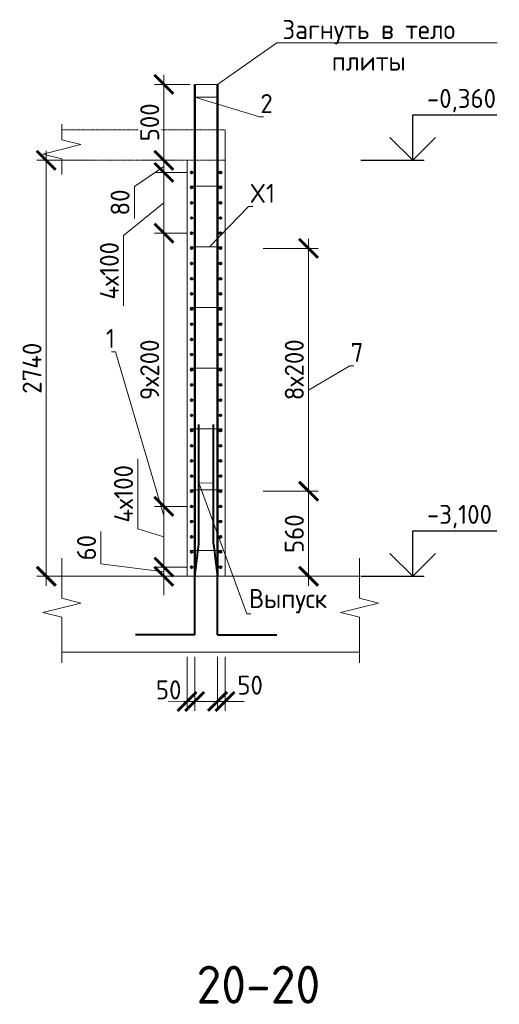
# Model space of a CAD drawing. Header units: millimetres. Extents: x 376598 to 1249954, y -318491 to -22134.
# Tile 195 of 256: x 595104 to 601418, y -63971 to -50999. Entities that reach past the tile are written whole.
import ezdxf
from ezdxf import colors
from ezdxf.entities.mleader import LeaderData, LeaderLine
from ezdxf.math import Vec2, Vec3

# ---------------------------------------------------------------- set-up
doc = ezdxf.new("R2010")
doc.units = ezdxf.units.MM
doc.linetypes.add('01 Штриховая _4 мм_', pattern=[6, 3.5, -2.5])
for name, color, linetype, lineweight in [('AF_Perekritie', 90, 'Continuous', 18), ('AF_Stena', 90, 'Continuous', 18), ('KR_Fundament', 253, 'Continuous', 18), ('Арм_шпильки', 143, 'Continuous', 18), ('Армирование', 3, 'Continuous', 40), ('АрмСтер', 2, 'Continuous', 50), ('подоснова', 151, 'Continuous', 5), ('РАЗМЕРЫ', 1, 'Continuous', 9)]:
    doc.layers.add(name, color=color, linetype=linetype, lineweight=lineweight)
doc.styles.add('GOST-2.304_Type-B', font='GOST_Common.ttf')
doc.dimstyles.new('мой 25', dxfattribs={"dimscale": 100, "dimtxt": 2.5, "dimasz": 2.5, "dimexe": 1.25, "dimexo": 0.625, "dimtad": 1, "dimdec": 0, "dimlfac": 0.5, "dimtxsty": 'GOST-2.304_Type-B', "dimblk": 'ARCHTICK', "dimcen": 2.5, "dimdle": 1.25, "dimaunit": 1, "dimadec": 1, "dimazin": 2, "dimtfac": 1, "dimtdec": 0, "dimtmove": 1, "dimatfit": 3, "dimfxl": 6, "dimfxlon": 1, "dimtfill": 1, "dimlwd": -1, "dimlwe": -1, "dimarcsym": 0})

# ---------------------------------------------------------------- blocks, each defined once
blk = doc.blocks.new('_None')
blk = doc.blocks.new('_ArchTick')
at = {"color": 0, "linetype": 'ByBlock', "const_width": 0.15}
blk.add_lwpolyline([(-0.5, -0.5), (0.5, 0.5)], dxfattribs=at)
blk = doc.blocks.new('*D2468')
at = {"layer": 'DEFPOINTS', "color": 0, "lineweight": 0, "transparency": 16777216}
for p in [(597002, -52851), (597140, -52851), (597368, -53011)]:
    blk.add_point(p, dxfattribs=at)
at = {"layer": 'РАЗМЕРЫ', "color": 0, "linetype": 'Continuous', "transparency": 16777216}
for p, q in [((597002, -53136), (597002, -52726)), ((597077, -52851), (596877, -52851)), ((597002, -52931), (596613, -53195)), ((597305, -53011), (596877, -53011)), ((596613, -53195), (596613, -53620))]:
    blk.add_line(p, q, dxfattribs=at)
at = {"layer": 'РАЗМЕРЫ', "color": 0, "transparency": 16777216, "xscale": 250, "yscale": 250, "zscale": 250}
for p, rotation in [((597002, -52851), 90), ((597002, -53011), 270)]:
    blk.add_blockref('_ArchTick', p, dxfattribs=dict(at, rotation=rotation))
at = {"layer": 'РАЗМЕРЫ', "color": 0, "lineweight": 0, "transparency": 16777216, "insert": (596425, -53407), "char_height": 250, "attachment_point": 5, "rotation": 90, "style": 'GOST-2.304_Type-B', "bg_fill": 3, "box_fill_scale": 1.1, "bg_fill_color": 256, "bg_fill_true_color": 13158600, "bg_fill_transparency": 0}
blk.add_mtext('80', dxfattribs=at)
blk = doc.blocks.new('*D2469')
at = {"layer": 'DEFPOINTS', "color": 0, "lineweight": 0, "transparency": 16777216}
for p in [(597368, -57411), (597002, -58211), (597368, -58211)]:
    blk.add_point(p, dxfattribs=at)
at = {"layer": 'РАЗМЕРЫ', "color": 0, "linetype": 'Continuous', "transparency": 16777216}
for p, q in [((596659, -57708), (596659, -56783)), ((597002, -57286), (597002, -58336)), ((597305, -57411), (596877, -57411)), ((597002, -57811), (596659, -57708)), ((597305, -58211), (596877, -58211))]:
    blk.add_line(p, q, dxfattribs=at)
at = {"layer": 'РАЗМЕРЫ', "color": 0, "transparency": 16777216, "xscale": 250, "yscale": 250, "zscale": 250}
for p, rotation in [((597002, -57411), 90), ((597002, -58211), 270)]:
    blk.add_blockref('_ArchTick', p, dxfattribs=dict(at, rotation=rotation))
at = {"layer": 'РАЗМЕРЫ', "color": 0, "lineweight": 0, "transparency": 16777216, "insert": (596471, -57245), "char_height": 250, "attachment_point": 5, "rotation": 90, "style": 'GOST-2.304_Type-B', "bg_fill": 3, "box_fill_scale": 1.1, "bg_fill_color": 256, "bg_fill_true_color": 13158600, "bg_fill_transparency": 0}
blk.add_mtext('4х100', dxfattribs=at)
blk = doc.blocks.new('*D2470')
at = {"layer": 'DEFPOINTS', "color": 0, "lineweight": 0, "transparency": 16777216}
for p in [(597368, -58211), (597002, -58331), (597308, -58331)]:
    blk.add_point(p, dxfattribs=at)
at = {"layer": 'РАЗМЕРЫ', "color": 0, "linetype": 'Continuous', "transparency": 16777216}
for p, q in [((596171, -58168), (596171, -57743)), ((597002, -58211), (597002, -57961)), ((597002, -58271), (596171, -58168)), ((597305, -58211), (596877, -58211)), ((597002, -58211), (597002, -58331)), ((597002, -58211), (597002, -58331)), ((597245, -58331), (596877, -58331)), ((597002, -58331), (597002, -58581))]:
    blk.add_line(p, q, dxfattribs=at)
at = {"layer": 'РАЗМЕРЫ', "color": 0, "transparency": 16777216, "xscale": 250, "yscale": 250, "zscale": 250}
for p, rotation in [((597002, -58211), 270), ((597002, -58331), 90)]:
    blk.add_blockref('_ArchTick', p, dxfattribs=dict(at, rotation=rotation))
at = {"layer": 'РАЗМЕРЫ', "color": 0, "lineweight": 0, "transparency": 16777216, "insert": (595984, -57955), "char_height": 250, "attachment_point": 5, "rotation": 90, "style": 'GOST-2.304_Type-B', "bg_fill": 3, "box_fill_scale": 1.1, "bg_fill_color": 256, "bg_fill_true_color": 13158600, "bg_fill_transparency": 0}
blk.add_mtext('60', dxfattribs=at)
blk = doc.blocks.new('*D2131')
at = {"layer": 'DEFPOINTS', "color": 0, "lineweight": 0, "transparency": 16777216}
for p in [(597612, -52851), (595453, -58331), (597772, -58331)]:
    blk.add_point(p, dxfattribs=at)
at = {"layer": 'РАЗМЕРЫ', "color": 0, "linetype": 'Continuous', "transparency": 16777216}
for p, q in [((595453, -52726), (595453, -58456)), ((596053, -52851), (595328, -52851)), ((596053, -58331), (595328, -58331))]:
    blk.add_line(p, q, dxfattribs=at)
at = {"layer": 'РАЗМЕРЫ', "color": 0, "transparency": 16777216, "xscale": 250, "yscale": 250, "zscale": 250}
for p, rotation in [((595453, -52851), 90), ((595453, -58331), 270)]:
    blk.add_blockref('_ArchTick', p, dxfattribs=dict(at, rotation=rotation))
at = {"layer": 'РАЗМЕРЫ', "color": 0, "lineweight": 0, "transparency": 16777216, "insert": (595266, -55591), "char_height": 250, "attachment_point": 5, "rotation": 90, "style": 'GOST-2.304_Type-B', "bg_fill": 3, "box_fill_scale": 1.1, "bg_fill_color": 256, "bg_fill_true_color": 13158600, "bg_fill_transparency": 0}
blk.add_mtext('2740', dxfattribs=at)
blk = doc.blocks.new('*D2471')
at = {"layer": 'DEFPOINTS', "color": 0, "lineweight": 0, "transparency": 16777216}
for p in [(597002, -53811), (597368, -53811), (597368, -57411)]:
    blk.add_point(p, dxfattribs=at)
at = {"layer": 'РАЗМЕРЫ', "color": 0, "linetype": 'Continuous', "transparency": 16777216}
for p, q in [((597002, -57536), (597002, -53686)), ((597305, -53811), (596877, -53811)), ((597305, -57411), (596877, -57411))]:
    blk.add_line(p, q, dxfattribs=at)
at = {"layer": 'РАЗМЕРЫ', "color": 0, "transparency": 16777216, "xscale": 250, "yscale": 250, "zscale": 250}
for p, rotation in [((597002, -53811), 90), ((597002, -57411), 270)]:
    blk.add_blockref('_ArchTick', p, dxfattribs=dict(at, rotation=rotation))
at = {"layer": 'РАЗМЕРЫ', "color": 0, "lineweight": 0, "transparency": 16777216, "insert": (596815, -55611), "char_height": 250, "attachment_point": 5, "rotation": 90, "style": 'GOST-2.304_Type-B', "bg_fill": 3, "box_fill_scale": 1.1, "bg_fill_color": 256, "bg_fill_true_color": 13158600, "bg_fill_transparency": 0}
blk.add_mtext('9х200', dxfattribs=at)
blk = doc.blocks.new('*D2472')
at = {"layer": 'DEFPOINTS', "color": 0, "lineweight": 0, "transparency": 16777216}
for p in [(597368, -53011), (597002, -53811), (597266, -53811)]:
    blk.add_point(p, dxfattribs=at)
at = {"layer": 'РАЗМЕРЫ', "color": 0, "linetype": 'Continuous', "transparency": 16777216}
for p, q in [((597002, -52886), (597002, -53936)), ((597305, -53011), (596877, -53011)), ((597002, -53411), (596471, -53844)), ((597203, -53811), (596877, -53811)), ((596471, -53844), (596471, -54769))]:
    blk.add_line(p, q, dxfattribs=at)
at = {"layer": 'РАЗМЕРЫ', "color": 0, "transparency": 16777216, "xscale": 250, "yscale": 250, "zscale": 250}
for p, rotation in [((597002, -53011), 90), ((597002, -53811), 270)]:
    blk.add_blockref('_ArchTick', p, dxfattribs=dict(at, rotation=rotation))
at = {"layer": 'РАЗМЕРЫ', "color": 0, "lineweight": 0, "transparency": 16777216, "insert": (596284, -54307), "char_height": 250, "attachment_point": 5, "rotation": 90, "style": 'GOST-2.304_Type-B', "bg_fill": 3, "box_fill_scale": 1.1, "bg_fill_color": 256, "bg_fill_true_color": 13158600, "bg_fill_transparency": 0}
blk.add_mtext('4х100', dxfattribs=at)
blk = doc.blocks.new('*D2132')
at = {"layer": 'DEFPOINTS', "color": 0, "lineweight": 0, "transparency": 16777216}
for p in [(597308, -59331), (597408, -59331), (597408, -59981)]:
    blk.add_point(p, dxfattribs=at)
at = {"layer": 'РАЗМЕРЫ', "color": 0, "linetype": 'Continuous', "transparency": 16777216}
for p, q in [((597308, -59394), (597308, -60106)), ((597408, -59394), (597408, -60106)), ((597308, -59981), (597058, -59981)), ((597308, -59981), (597408, -59981)), ((597408, -59981), (597658, -59981))]:
    blk.add_line(p, q, dxfattribs=at)
at = {"layer": 'РАЗМЕРЫ', "color": 0, "lineweight": 0, "transparency": 16777216, "insert": (597065, -59828), "char_height": 250, "attachment_point": 5, "style": 'GOST-2.304_Type-B', "bg_fill": 3, "box_fill_scale": 1.1, "bg_fill_color": 256, "bg_fill_true_color": 13158600, "bg_fill_transparency": 0}
blk.add_mtext('50', dxfattribs=at)
at = {"layer": 'РАЗМЕРЫ', "color": 0, "transparency": 16777216, "xscale": 250, "yscale": 250, "zscale": 250}
blk.add_blockref('_ArchTick', (597308, -59981), dxfattribs=at)
at = {"layer": 'РАЗМЕРЫ', "color": 0, "transparency": 16777216, "xscale": 250, "yscale": 250, "zscale": 250, "rotation": 180}
blk.add_blockref('_ArchTick', (597408, -59981), dxfattribs=at)
blk = doc.blocks.new('*D2133')
at = {"layer": 'DEFPOINTS', "color": 0, "lineweight": 0, "transparency": 16777216}
for p in [(597708, -59331), (597808, -59331), (597808, -59981)]:
    blk.add_point(p, dxfattribs=at)
at = {"layer": 'РАЗМЕРЫ', "color": 0, "linetype": 'Continuous', "transparency": 16777216}
for p, q in [((597708, -59394), (597708, -60106)), ((597808, -59394), (597808, -60106)), ((597708, -59981), (597458, -59981)), ((597708, -59981), (597808, -59981)), ((597808, -59981), (598058, -59981))]:
    blk.add_line(p, q, dxfattribs=at)
at = {"layer": 'РАЗМЕРЫ', "color": 0, "transparency": 16777216, "xscale": 250, "yscale": 250, "zscale": 250}
blk.add_blockref('_ArchTick', (597708, -59981), dxfattribs=at)
at = {"layer": 'РАЗМЕРЫ', "color": 0, "lineweight": 0, "transparency": 16777216, "insert": (598137, -59766), "char_height": 250, "attachment_point": 5, "style": 'GOST-2.304_Type-B', "bg_fill": 3, "box_fill_scale": 1.1, "bg_fill_color": 256, "bg_fill_true_color": 13158600, "bg_fill_transparency": 0}
blk.add_mtext('50', dxfattribs=at)
at = {"layer": 'РАЗМЕРЫ', "color": 0, "transparency": 16777216, "xscale": 250, "yscale": 250, "zscale": 250, "rotation": 180}
blk.add_blockref('_ArchTick', (597808, -59981), dxfattribs=at)
blk = doc.blocks.new('*D2477')
at = {"layer": 'DEFPOINTS', "color": 0, "lineweight": 0, "transparency": 16777216}
for p in [(597748, -54011), (598907, -54011), (597748, -57211)]:
    blk.add_point(p, dxfattribs=at)
at = {"layer": 'РАЗМЕРЫ', "color": 0, "linetype": 'Continuous', "transparency": 16777216}
for p, q in [((598907, -57336), (598907, -53886)), ((598307, -54011), (599032, -54011)), ((598307, -57211), (599032, -57211))]:
    blk.add_line(p, q, dxfattribs=at)
at = {"layer": 'РАЗМЕРЫ', "color": 0, "transparency": 16777216, "xscale": 250, "yscale": 250, "zscale": 250}
for p, rotation in [((598907, -54011), 90), ((598907, -57211), 270)]:
    blk.add_blockref('_ArchTick', p, dxfattribs=dict(at, rotation=rotation))
at = {"layer": 'РАЗМЕРЫ', "color": 0, "lineweight": 0, "transparency": 16777216, "insert": (598719, -55611), "char_height": 250, "attachment_point": 5, "rotation": 90, "style": 'GOST-2.304_Type-B', "bg_fill": 3, "box_fill_scale": 1.1, "bg_fill_color": 256, "bg_fill_true_color": 13158600, "bg_fill_transparency": 0}
blk.add_mtext('8х200', dxfattribs=at)
blk = doc.blocks.new('*D2478')
at = {"layer": 'DEFPOINTS', "color": 0, "lineweight": 0, "transparency": 16777216}
for p in [(597748, -57211), (598654, -58331), (598907, -58331)]:
    blk.add_point(p, dxfattribs=at)
at = {"layer": 'РАЗМЕРЫ', "color": 0, "linetype": 'Continuous', "transparency": 16777216}
for p, q in [((598907, -57086), (598907, -58456)), ((598307, -57211), (599032, -57211)), ((598716, -58331), (599032, -58331))]:
    blk.add_line(p, q, dxfattribs=at)
at = {"layer": 'РАЗМЕРЫ', "color": 0, "transparency": 16777216, "xscale": 250, "yscale": 250, "zscale": 250}
for p, rotation in [((598907, -57211), 90), ((598907, -58331), 270)]:
    blk.add_blockref('_ArchTick', p, dxfattribs=dict(at, rotation=rotation))
at = {"layer": 'РАЗМЕРЫ', "color": 0, "lineweight": 0, "transparency": 16777216, "insert": (598719, -57771), "char_height": 250, "attachment_point": 5, "rotation": 90, "style": 'GOST-2.304_Type-B', "bg_fill": 3, "box_fill_scale": 1.1, "bg_fill_color": 256, "bg_fill_true_color": 13158600, "bg_fill_transparency": 0}
blk.add_mtext('560', dxfattribs=at)
blk = doc.blocks.new('*D2339')
at = {"layer": 'DEFPOINTS', "color": 0, "lineweight": 0, "transparency": 16777216}
for p in [(597002, -51851), (597409, -51851), (596666, -52851)]:
    blk.add_point(p, dxfattribs=at)
at = {"layer": 'РАЗМЕРЫ', "color": 0, "linetype": 'Continuous', "transparency": 16777216}
for p, q in [((597002, -52976), (597002, -51726)), ((597346, -51851), (596877, -51851)), ((596729, -52851), (597127, -52851))]:
    blk.add_line(p, q, dxfattribs=at)
at = {"layer": 'РАЗМЕРЫ', "color": 0, "transparency": 16777216, "xscale": 250, "yscale": 250, "zscale": 250}
for p, rotation in [((597002, -51851), 90), ((597002, -52851), 270)]:
    blk.add_blockref('_ArchTick', p, dxfattribs=dict(at, rotation=rotation))
at = {"layer": 'РАЗМЕРЫ', "color": 0, "lineweight": 0, "transparency": 16777216, "insert": (596815, -52351), "char_height": 250, "attachment_point": 5, "rotation": 90, "style": 'GOST-2.304_Type-B', "bg_fill": 3, "box_fill_scale": 1.1, "bg_fill_color": 256, "bg_fill_true_color": 13158600, "bg_fill_transparency": 0}
blk.add_mtext('500', dxfattribs=at)

msp = doc.modelspace()

# ---------------------------------------------------------------- linework, layer by layer
for points in [[(600278.5, -52251.1), (601383.8, -52251.1)], [(600278.5, -52851.1), (600278.5, -52251.1)], [(600578.5, -52551.1), (600278.5, -52851.1), (599978.5, -52551.1)], [(599593.9, -52851.1), (600428.5, -52851.1)], [(600278.5, -57731.1), (601383.8, -57731.1)], [(600278.5, -58331.1), (600278.5, -57731.1)], [(600578.5, -58031.1), (600278.5, -58331.1), (599978.5, -58031.1)], [(599593.9, -58331.1), (600428.5, -58331.1)]]:
    msp.add_lwpolyline(points)
at = {"layer": 'AF_Perekritie', "linetype": '01 Штриховая _4 мм_', "lineweight": 9}
for p, q in [((597807.7, -52451.1), (595659.1, -52451.1)), ((595659.1, -52851.1), (597807.7, -52851.1))]:
    msp.add_line(p, q, dxfattribs=at)
at = {"layer": 'AF_Stena', "lineweight": 20}
for p, q in [((597807.7, -58331.1), (597807.7, -52452.1)), ((597307.7, -52851.1), (597307.7, -58331.1)), ((597307.7, -58331.1), (597807.7, -58331.1))]:
    msp.add_line(p, q, dxfattribs=at)
for points in [[(595659.1, -52526.1), (595659.1, -52376.1)], [(595659.1, -52526.1), (595659.1, -52581.1)], [(595909.1, -52643.6), (595409.1, -52768.6)], [(595659.1, -52581.1), (595909.1, -52643.6)], [(595409.1, -52768.6), (595659.1, -52831.1)], [(595659.1, -52831.1), (595659.1, -52886.1)], [(595659.1, -52886.1), (595659.1, -53036.1)], [(595659.1, -58567), (595659.1, -58095.1)], [(599575.5, -58567), (599575.5, -58095.1)], [(595659.1, -58567), (595659.1, -58622)], [(595659.1, -58622), (595909.1, -58684.5)], [(599575.5, -58567), (599575.5, -58622)], [(599575.5, -58622), (599825.5, -58684.5)], [(595909.1, -58684.5), (595409.1, -58809.5)], [(599825.5, -58684.5), (599325.5, -58809.5)], [(595409.1, -58809.5), (595659.1, -58872)], [(595659.1, -58872), (595659.1, -58927)], [(599325.5, -58809.5), (599575.5, -58872)], [(599575.5, -58872), (599575.5, -58927)], [(595659.1, -58927), (595659.1, -59471.1)], [(599575.5, -58927), (599575.5, -59471.1)]]:
    msp.add_lwpolyline(points, dxfattribs=at)
at = {"layer": 'KR_Fundament', "lineweight": 9}
for p, q in [((599575.5, -58331.1), (595659.1, -58331.1)), ((595659.1, -59331.1), (599575.5, -59331.1))]:
    msp.add_line(p, q, dxfattribs=at)
at = {"layer": 'Армирование', "ltscale": 100}
for p, q in [((597462.6, -57903.7), (597462.9, -56330.6)), ((597653.4, -57903.7), (597653.7, -56330.6)), ((597408.6, -58338.3), (597462.6, -57903.7)), ((597653.4, -57903.7), (597707.4, -58338.3)), ((597408.9, -59101.7), (597408.6, -58338.3)), ((597707.7, -59101.7), (597707.4, -58338.3)), ((597409.3, -59101.8), (596627.7, -59101.5)), ((597707.7, -59101.7), (598489.2, -59101.3))]:
    msp.add_line(p, q, dxfattribs=at)
for centre in [(597367.7, -53011.1), (597747.7, -53011.1), (597747.7, -53411.1), (597367.7, -53811.1), (597747.7, -53811.1), (597367.7, -54211.1), (597747.7, -54211.1), (597367.7, -54611.1), (597747.7, -54611.1), (597367.7, -55011.1), (597747.7, -55011.1), (597367.7, -55411.1), (597747.7, -55411.1), (597367.7, -55811.1), (597747.7, -55811.1), (597367.7, -56211.1), (597747.7, -56211.1), (597367.7, -56611.1), (597747.7, -56611.1), (597367.7, -57011.1), (597747.7, -57011.1), (597367.7, -57411.1), (597747.7, -57411.1), (597367.7, -57811.1), (597747.7, -57811.1), (597367.7, -58211.1), (597747.7, -58211.1)]:
    msp.add_circle(centre, 12, dxfattribs=at)
at = {"layer": 'АрмСтер', "ltscale": 15}
for p, q in [((597408.9, -58331.1), (597408.9, -51851)), ((597707.4, -58331.1), (597707.4, -51851))]:
    msp.add_line(p, q, dxfattribs=at)

# ---------------------------------------------------------------- texts
at = {"style": 'GOST-2.304_Type-B'}
for s, p in [('-0,360', (600464.4, -52161.1)), ('-3,100', (600464.4, -57641.1))]:
    msp.add_text(s, height=250, dxfattribs=at).set_placement(p)
at = {"layer": 'РАЗМЕРЫ', "insert": (598246.7, -63711.8), "char_height": 500, "attachment_point": 5, "style": 'GOST-2.304_Type-B'}
msp.add_mtext_dynamic_manual_height_columns('20-20', width=3941.213, gutter_width=625, heights=[0], dxfattribs=at)

# ---------------------------------------------------------------- leaders
at = {"layer": 'подоснова'}
ml = msp.add_multileader_mtext('Standard', dxfattribs=at)
ml.set_content('Загнуть в тело плиты', color=256, style='GOST-2.304_Type-B')
ml.set_leader_properties(color=256, linetype='ByLayer', lineweight=15)
ml.set_arrow_properties(name='NONE')
ml.build(insert=Vec2(0, 0))
ml.multileader.update_dxf_attribs({"text_left_attachment_type": 6, "text_right_attachment_type": 6, "dogleg_length": 10, "arrow_head_size": 18})
ctx = ml.context
ctx.base_point, ctx.char_height, ctx.arrow_head_size, ctx.landing_gap_size, ctx.plane_origin = Vec3(598500.3, -51303.1), 250, 18, 20, Vec3(601918.5, -49852.7)
ctx.left_attachment, ctx.right_attachment, ctx.text_align_type = 6, 6, 1
notes = []
notes.append((ctx, [(1, (1, 1, 0), (598490.3, -51303.1), (1, 0), 10, [(0, [(597408.9, -51851), (597707.4, -51851)], 0, [])])]))
ctx.mtext.insert, ctx.mtext.width, ctx.mtext.alignment, ctx.mtext.flow_direction = Vec3(599699.7, -51003.1), 2840.037, 2, 5
ml = msp.add_multileader_mtext('Standard', dxfattribs=at)
ml.set_content('2', color=256, style='GOST-2.304_Type-B')
ml.set_leader_properties(color=256, linetype='ByLayer', lineweight=15)
ml.set_arrow_properties(name='NONE')
ml.build(insert=Vec2(0, 0))
ml.multileader.update_dxf_attribs({"text_left_attachment_type": 6, "text_right_attachment_type": 6, "dogleg_length": 10, "arrow_head_size": 18})
ctx = ml.context
ctx.base_point, ctx.char_height, ctx.arrow_head_size, ctx.landing_gap_size, ctx.plane_origin = Vec3(598271.2, -52278.2), 250, 18, 20, Vec3(597054.4, -50965.6)
ctx.left_attachment, ctx.right_attachment, ctx.text_align_type = 6, 6, 1
notes.append((ctx, [(0, (1, 1, 0), (598261.2, -52278.2), (1, 0), 10, [(1, [(597707.4, -52018.2), (597408.9, -52020)], 0, [])])]))
ctx.mtext.insert, ctx.mtext.width, ctx.mtext.alignment, ctx.mtext.flow_direction = Vec3(598353.7, -51978.2), 22.898, 2, 5
ml = msp.add_multileader_mtext('Standard', dxfattribs=at)
ml.set_content('1', color=256, style='GOST-2.304_Type-B')
ml.set_leader_properties(color=256, linetype='ByLayer', lineweight=15)
ml.set_arrow_properties(name='NONE')
ml.build(insert=Vec2(0, 0))
ml.multileader.update_dxf_attribs({"text_left_attachment_type": 6, "text_right_attachment_type": 6, "dogleg_length": 10, "arrow_head_size": 18})
ctx = ml.context
ctx.base_point, ctx.char_height, ctx.arrow_head_size, ctx.landing_gap_size, ctx.plane_origin = Vec3(596242, -55373.7), 250, 18, 20, Vec3(594942.3, -54933.4)
ctx.left_attachment, ctx.right_attachment, ctx.text_align_type = 6, 6, 1
notes.append((ctx, [(1, (1, 1, 0), (596367, -55373.7), (-1, 0), 10, [(2, [(597002.4, -53686.1), (597002.4, -54829.8), (597002.4, -57536.1)], 0, [])])]))
ctx.mtext.insert, ctx.mtext.width, ctx.mtext.alignment, ctx.mtext.flow_direction = Vec3(596299.5, -55073.7), 22.898, 2, 5
ml = msp.add_multileader_mtext('Standard', dxfattribs=at)
ml.set_content('Выпуск', color=256, style='GOST-2.304_Type-B')
ml.set_leader_properties(color=256, linetype='ByLayer', lineweight=15)
ml.set_arrow_properties(name='NONE')
ml.build(insert=Vec2(0, 0))
ml.multileader.update_dxf_attribs({"text_left_attachment_type": 6, "text_right_attachment_type": 6, "dogleg_length": 10, "arrow_head_size": 18})
ctx = ml.context
ctx.base_point, ctx.char_height, ctx.arrow_head_size, ctx.landing_gap_size, ctx.plane_origin = Vec3(598103.9, -58825.3), 250, 18, 20, Vec3(596946.9, -55863.1)
ctx.left_attachment, ctx.right_attachment, ctx.text_align_type = 6, 6, 1
notes.append((ctx, [(0, (1, 1, 0), (598093.9, -58825.3), (1, 0), 10, [(1, [(597653.3, -57104.4), (597462.7, -57101)], 0, [])])]))
ctx.mtext.insert, ctx.mtext.width, ctx.mtext.alignment, ctx.mtext.flow_direction = Vec3(598636.4, -58500.3), 22.898, 2, 5
for ctx, leaders in notes:
    for number, flags, end, landing, length, lines in leaders:
        leader = LeaderData()
        leader.index, (leader.has_last_leader_line, leader.has_dogleg_vector, leader.attachment_direction) = number, flags
        leader.last_leader_point, leader.dogleg_vector, leader.dogleg_length = Vec3(end), Vec3(landing), length
        for number, points, colour, breaks in lines:
            line = LeaderLine()
            line.index, line.vertices, line.color, line.breaks = number, Vec3.list(points), colors.encode_raw_color(colour), breaks
            leader.lines.append(line)
        ctx.leaders.append(leader)

# ---------------------------------------------------------------- next in the draw order: dimensions: what is measured, and where the dimension line sits
at = {"layer": 'РАЗМЕРЫ', "lineweight": 0}
dim = msp.add_linear_dim(base=(597002.4, -52851.1), p1=(597367.7, -53011.1), p2=(597139.5, -52851.1), angle=90, dimstyle='мой 25', dxfattribs=at)
dim.commit()
dim.dimension.update_dxf_attribs({"geometry": '*D2468', "text_midpoint": (596612.5, -53257.3), "dimtype": 160})
dim = msp.add_linear_dim(base=(597002.4, -58211.1), p1=(597367.7, -57411.1), p2=(597367.7, -58211.1), angle=90, text='4х100', dimstyle='мой 25', dxfattribs=at)
dim.commit()
dim.dimension.update_dxf_attribs({"geometry": '*D2469', "text_midpoint": (596471.1, -57645.4)})
dim = msp.add_linear_dim(base=(597407.6, -59981.2), p1=(597307.7, -59331.1), p2=(597407.6, -59331.1), dimstyle='мой 25', dxfattribs=at)
dim.commit()
dim.dimension.update_dxf_attribs({"geometry": '*D2132', "text_midpoint": (597065, -60015.8), "dimtype": 160})

# ---------------------------------------------------------------- next in the draw order: linework, layer by layer
at = {"layer": 'Армирование', "ltscale": 100}
msp.add_circle((597367.7, -53411.1), 12, dxfattribs=at)

# ---------------------------------------------------------------- next in the draw order: dimensions: what is measured, and where the dimension line sits
at = {"layer": 'РАЗМЕРЫ', "lineweight": 0}
dim = msp.add_linear_dim(base=(597002.4, -58331.1), p1=(597367.7, -58211.1), p2=(597307.7, -58331.1), angle=90, dimstyle='мой 25', dxfattribs=at)
dim.commit()
dim.dimension.update_dxf_attribs({"geometry": '*D2470', "text_midpoint": (596171.4, -58105.4), "dimtype": 160})
dim = msp.add_linear_dim(base=(597807.7, -59981.2), p1=(597707.6, -59331.1), p2=(597807.7, -59331.1), dimstyle='мой 25', dxfattribs=at)
dim.commit()
dim.dimension.update_dxf_attribs({"geometry": '*D2133', "text_midpoint": (598137.3, -59953.2), "dimtype": 160})

# ---------------------------------------------------------------- next in the draw order: dimensions: what is measured, and where the dimension line sits
dim = msp.add_linear_dim(base=(595453.1, -58331.1), p1=(597612.3, -52851.1), p2=(597771.9, -58331.1), angle=90, dimstyle='мой 25', dxfattribs=at)
dim.commit()
dim.dimension.update_dxf_attribs({"geometry": '*D2131', "text_midpoint": (595265.6, -55591.1)})

# ---------------------------------------------------------------- next in the draw order: linework, layer by layer
at = {"layer": 'Армирование', "ltscale": 100}
for centre in [(597367.7, -53211.1), (597747.7, -53211.1), (597747.7, -53611.1), (597747.7, -54011.1), (597747.7, -54411.1), (597747.7, -54811.1), (597747.7, -55211.1), (597747.7, -55611.1), (597747.7, -56011.1), (597747.7, -56411.1), (597747.7, -56811.1), (597747.7, -57211.1), (597367.7, -57611.1), (597747.7, -57611.1), (597367.7, -58011.1), (597747.7, -58011.1)]:
    msp.add_circle(centre, 12, dxfattribs=at)

# ---------------------------------------------------------------- next in the draw order: dimensions: what is measured, and where the dimension line sits
at = {"layer": 'РАЗМЕРЫ', "lineweight": 0}
for base, p1, p2, text, picture, middle in [((597002.4, -53811.1), (597367.7, -57411.1), (597367.7, -53811.1), '9х200', '*D2471', (596814.9, -55611.1)), ((598906.8, -54011.1), (597747.7, -57211.1), (597747.7, -54011.1), '8х200', '*D2477', (598719.3, -55611.1))]:
    dim = msp.add_linear_dim(base=base, p1=p1, p2=p2, angle=90, text=text, dimstyle='мой 25', dxfattribs=at)
    dim.commit()
    dim.dimension.update_dxf_attribs({"geometry": picture, "text_midpoint": middle})

# ---------------------------------------------------------------- next in the draw order: linework, layer by layer
at = {"layer": 'Арм_шпильки'}
for p, q in [((597347.7, -55591.1), (597767.7, -55591.1)), ((597347.7, -56391.1), (597767.7, -56391.1))]:
    msp.add_line(p, q, dxfattribs=at)
at = {"layer": 'Армирование', "ltscale": 100}
for centre in [(597367.7, -55211.1), (597367.7, -55611.1), (597367.7, -56011.1), (597367.7, -56411.1), (597367.7, -56811.1), (597367.7, -57211.1)]:
    msp.add_circle(centre, 12, dxfattribs=at)

# ---------------------------------------------------------------- next in the draw order: dimensions: what is measured, and where the dimension line sits
at = {"layer": 'РАЗМЕРЫ', "lineweight": 0}
dim = msp.add_linear_dim(base=(597002.4, -53811.1), p1=(597367.7, -53011.1), p2=(597265.6, -53811.1), angle=90, text='4х100', dimstyle='мой 25', dxfattribs=at)
dim.commit()
dim.dimension.update_dxf_attribs({"geometry": '*D2472', "text_midpoint": (596471.1, -53906.9), "dimtype": 160})
dim = msp.add_linear_dim(base=(598906.8, -58331.1), p1=(597747.7, -57211.1), p2=(598653.8, -58331.1), angle=90, dimstyle='мой 25', dxfattribs=at)
dim.commit()
dim.dimension.update_dxf_attribs({"geometry": '*D2478', "text_midpoint": (598719.3, -57771.1)})

# ---------------------------------------------------------------- next in the draw order: leaders
at = {"layer": 'подоснова'}
ml = msp.add_multileader_mtext('Standard', dxfattribs=at)
ml.set_content('X1', color=256, style='GOST-2.304_Type-B')
ml.set_leader_properties(color=256, linetype='ByLayer', lineweight=15)
ml.set_arrow_properties(name='NONE')
ml.build(insert=Vec2(0, 0))
ml.multileader.update_dxf_attribs({"text_left_attachment_type": 6, "text_right_attachment_type": 6, "dogleg_length": 10, "arrow_head_size": 18})
ctx = ml.context
ctx.base_point, ctx.char_height, ctx.arrow_head_size, ctx.landing_gap_size, ctx.plane_origin = Vec3(598128.1, -53461.2), 250, 18, 20, Vec3(597133.5, -52689)
ctx.left_attachment, ctx.right_attachment, ctx.text_align_type = 6, 6, 1
notes = []
notes.append((ctx, [(0, (1, 1, 0), (598118.1, -53461.2), (1, 0), 10, [(0, [(597604.3, -53991.1)], 0, [])])]))
ctx.mtext.insert, ctx.mtext.width, ctx.mtext.alignment, ctx.mtext.flow_direction = Vec3(598298.1, -53161.2), 22.898, 2, 5
ml = msp.add_multileader_mtext('Standard', dxfattribs=at)
ml.set_content('7', color=256, style='GOST-2.304_Type-B')
ml.set_leader_properties(color=256, linetype='ByLayer', lineweight=15)
ml.set_arrow_properties(name='NONE')
ml.build(insert=Vec2(0, 0))
ml.multileader.update_dxf_attribs({"text_left_attachment_type": 6, "text_right_attachment_type": 6, "dogleg_length": 10, "arrow_head_size": 18})
ctx = ml.context
ctx.base_point, ctx.char_height, ctx.arrow_head_size, ctx.landing_gap_size, ctx.plane_origin = Vec3(599461.8, -55558.1), 250, 18, 20, Vec3(598467.3, -54786)
ctx.left_attachment, ctx.right_attachment, ctx.text_align_type = 6, 6, 1
notes.append((ctx, [(0, (1, 1, 0), (599451.8, -55558.1), (1, 0), 10, [(0, [(598906.8, -55879.3)], 0, [])])]))
ctx.mtext.insert, ctx.mtext.width, ctx.mtext.alignment, ctx.mtext.flow_direction = Vec3(599544.4, -55258.1), 22.898, 2, 5
for ctx, leaders in notes:
    for number, flags, end, landing, length, lines in leaders:
        leader = LeaderData()
        leader.index, (leader.has_last_leader_line, leader.has_dogleg_vector, leader.attachment_direction) = number, flags
        leader.last_leader_point, leader.dogleg_vector, leader.dogleg_length = Vec3(end), Vec3(landing), length
        for number, points, colour, breaks in lines:
            line = LeaderLine()
            line.index, line.vertices, line.color, line.breaks = number, Vec3.list(points), colors.encode_raw_color(colour), breaks
            leader.lines.append(line)
        ctx.leaders.append(leader)

# ---------------------------------------------------------------- next in the draw order: linework, layer by layer
at = {"layer": 'Арм_шпильки'}
for p, q in [((597347.7, -53191.1), (597767.7, -53191.1)), ((597347.7, -53991.1), (597767.7, -53991.1)), ((597347.7, -54791.1), (597767.7, -54791.1)), ((597347.7, -57191.1), (597767.7, -57191.1)), ((597347.7, -57991.1), (597767.7, -57991.1))]:
    msp.add_line(p, q, dxfattribs=at)
at = {"layer": 'Армирование', "ltscale": 100}
for centre in [(597367.7, -53611.1), (597367.7, -54011.1), (597367.7, -54411.1), (597367.7, -54811.1)]:
    msp.add_circle(centre, 12, dxfattribs=at)

# ---------------------------------------------------------------- next in the draw order: dimensions: what is measured, and where the dimension line sits
at = {"layer": 'РАЗМЕРЫ', "lineweight": 0}
dim = msp.add_linear_dim(base=(597002.4, -51851), p1=(596666.2, -52851.1), p2=(597408.9, -51851), angle=90, dimstyle='мой 25', dxfattribs=at)
dim.commit()
dim.dimension.update_dxf_attribs({"geometry": '*D2339', "text_midpoint": (596814.9, -52351)})

doc.saveas('drawing.dxf')
